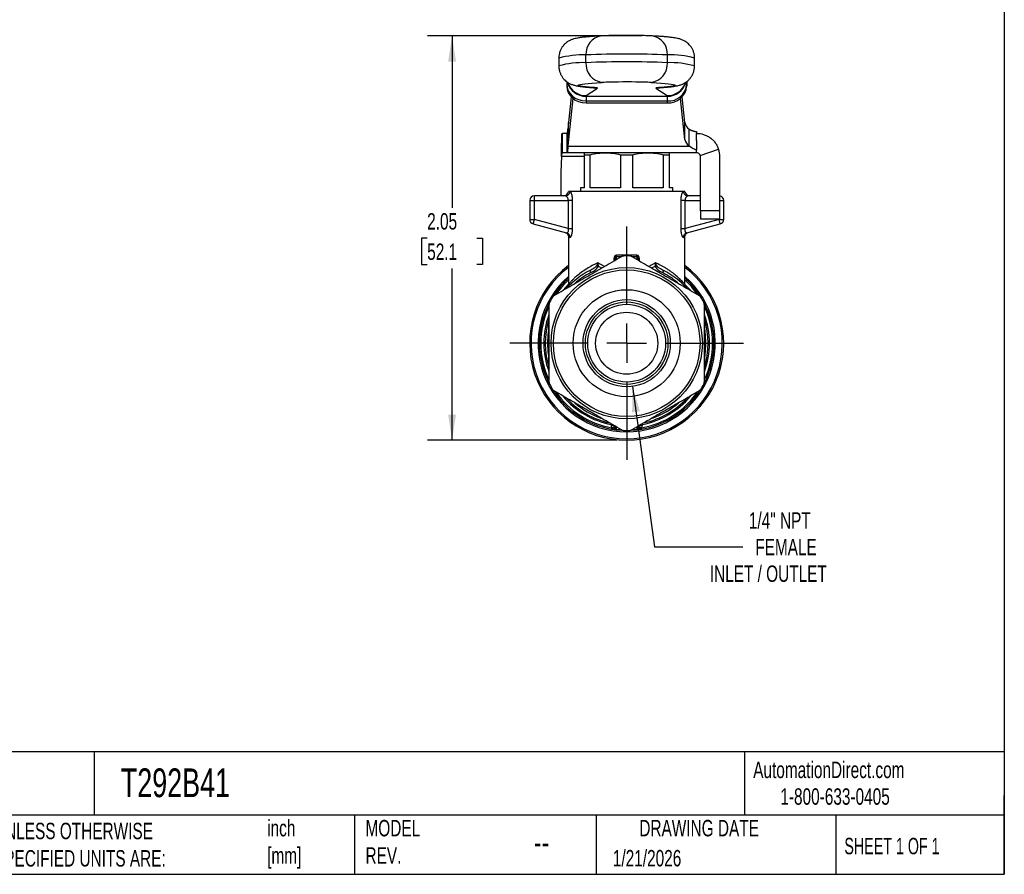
# Model space of a CAD drawing. Header units: inches. Extents: x 0.2 to 10.8, y 0.2 to 8.2.
# Tile 8 of 13: x 5.8 to 10.8, y 0.2 to 4.6. Entities that reach past the tile are written whole.
import ezdxf

# ---------------------------------------------------------------- set-up
doc = ezdxf.new("R2010")
doc.units = ezdxf.units.IN
doc.header["$MEASUREMENT"] = 0
doc.linetypes.add('SLD-Center', pattern=[0.75, 0.6, -0.05, 0.05, -0.05])
doc.linetypes.add('SLD-Solid', pattern=[0])
doc.layers.add('CENTER', color=40, linetype='SLD-Center')
doc.layers.add('DIMENSIONS', color=140, linetype='SLD-Solid', lineweight=25)
doc.layers.add('TEXT', color=140, linetype='SLD-Solid', lineweight=25)
doc.styles.add('SLDTEXTSTYLE0', font='TXT', dxfattribs={"width": 0.7})
doc.styles.add('SLDTEXTSTYLE1', font='TXT', dxfattribs={"width": 0.65})
doc.dimstyles.new('SLDDIMSTYLE0', dxfattribs={"dimtxt": 0.084961, "dimasz": 0.13, "dimexe": 0, "dimexo": 0.0625, "dimgap": 0.02124, "dimtad": 0, "dimtih": 1, "dimtoh": 1, "dimrnd": 1e-09, "dimzin": 12, "dimdsep": 46, "dimtxsty": 'SLDTEXTSTYLE0', "dimsah": 1, "dimcen": 0.09, "dimadec": 0, "dimazin": 3, "dimtfac": 1, "dimtofl": 0, "dimtmove": 0, "dimatfit": 3, "dimfxl": 0, "dimfrac": 2, "dimtolj": 1, "dimtzin": 12, "dimarcsym": 0})
doc.dimstyles.new('SLDDIMSTYLE3', dxfattribs={"dimtxt": 0.084961, "dimasz": 0.13, "dimexe": 0, "dimexo": 0.0625, "dimgap": 0.02124, "dimtad": 0, "dimtih": 1, "dimtoh": 1, "dimrnd": 1e-09, "dimzin": 12, "dimdsep": 46, "dimtxsty": 'SLDTEXTSTYLE0', "dimsah": 1, "dimcen": 0, "dimadec": 0, "dimazin": 3, "dimtfac": 1, "dimtofl": 0, "dimtmove": 0, "dimatfit": 3, "dimfxl": 0, "dimfrac": 2, "dimtolj": 1, "dimtzin": 12, "dimarcsym": 0})

# ---------------------------------------------------------------- blocks, each defined once
blk = doc.blocks.new('_D_5')
at = {"layer": 'DIMENSIONS'}
for p, q in [((8.8641, 2.7264), (8.9747, 1.9126)), ((8.9747, 1.9126), (9.4241, 1.9126))]:
    blk.add_line(p, q, dxfattribs=at)
blk.add_solid([(8.8641, 2.7264), (8.8618, 2.5949), (8.9014, 2.6003)], dxfattribs=at)
at = {"layer": 'DIMENSIONS', "attachment_point": 1, "style": 'SLDTEXTSTYLE0'}
for s, insert, char_height in [('1/4" NPT', (9.4543, 2.0876), 0.08333), ('FEMALE', (9.4866, 1.9525), 0.08333), ('INLET / OUTLET', (9.2559, 1.8175), 0.083333)]:
    blk.add_mtext(s, dxfattribs=dict(at, insert=insert, char_height=char_height))
blk = doc.blocks.new('_D_6')
at = {"layer": 'DIMENSIONS'}
for p, q in [((8.9134, 4.5053), (7.8235, 4.5053)), ((7.9485, 4.5053), (7.9485, 3.6335)), ((7.8222, 3.4795), (7.7937, 3.4795)), ((7.7937, 3.4795), (7.7937, 3.3444)), ((8.0747, 3.4795), (8.1032, 3.4795)), ((8.1032, 3.4795), (8.1032, 3.3444)), ((7.7937, 3.3444), (7.8222, 3.3444)), ((7.9485, 2.4536), (7.9485, 3.3254)), ((8.1032, 3.3444), (8.0747, 3.3444)), ((8.7843, 2.4536), (7.8235, 2.4536))]:
    blk.add_line(p, q, dxfattribs=at)
for points in [[(7.9485, 4.5053), (7.9285, 4.3753), (7.9685, 4.3753)], [(7.9485, 2.4536), (7.9685, 2.5836), (7.9285, 2.5836)]]:
    blk.add_solid(points, dxfattribs=at)
at = {"layer": 'DIMENSIONS', "char_height": 0.08333, "attachment_point": 1, "style": 'SLDTEXTSTYLE0'}
for s, insert in [('2.05', (7.8222, 3.6059)), ('52.1', (7.8222, 3.4518))]:
    blk.add_mtext(s, dxfattribs=dict(at, insert=insert))
blk = doc.blocks.new('SW_CENTERMARKSYMBOL_0')
at = {"layer": 'CENTER', "color": 0}
for p, q in [((0, 0.2), (0, 0.5921)), ((0, 0), (0, 0.1)), ((-0.2, 0), (-0.5921, 0)), ((0, 0), (-0.1, 0)), ((0, 0), (0, -0.1)), ((0, 0), (0.1, 0)), ((0.2, 0), (0.5921, 0)), ((0, -0.2), (0, -0.5921))]:
    blk.add_line(p, q, dxfattribs=at)

msp = doc.modelspace()

# ---------------------------------------------------------------- linework, layer by layer
for p, q in [((8.6279, 4.3695), (8.6279, 4.4089)), ((9.0407, 4.3695), (9.0407, 4.4089)), ((8.4898, 4.3926), (8.4898, 4.3533)), ((9.1788, 4.3533), (9.1788, 4.3926)), ((8.5301, 4.2744), (8.5301, 4.2604)), ((8.5301, 4.2604), (8.5301, 4.2506)), ((9.1386, 4.2746), (9.1386, 4.2604)), ((9.1386, 4.2506), (9.1386, 4.2735)), ((9.1386, 4.2604), (9.1386, 4.2506)), ((8.5529, 4.196), (8.539, 4.0654)), ((8.6286, 4.2022), (8.6859, 4.2398)), ((8.6286, 4.2022), (8.6286, 4.1988)), ((8.6286, 4.1988), (9.04, 4.1988)), ((8.659, 4.2434), (8.666, 4.2432)), ((8.9827, 4.2398), (9.04, 4.2022)), ((9.0096, 4.2434), (9.0026, 4.2432)), ((9.04, 4.2022), (9.04, 4.1988)), ((9.1296, 4.0654), (9.1157, 4.196)), ((8.5612, 4.1884), (8.539, 3.9802)), ((8.6286, 4.1752), (9.04, 4.1752)), ((8.6286, 4.1752), (8.6286, 4.1653)), ((8.6286, 4.1653), (9.04, 4.1653)), ((9.04, 4.1752), (9.04, 4.1653)), ((9.1296, 3.9802), (9.1074, 4.1885)), ((8.539, 4.0654), (8.5364, 4.0318)), ((8.539, 3.9802), (8.539, 4.0654)), ((9.1296, 3.9802), (9.1296, 4.0654)), ((8.5067, 4.0107), (8.5067, 3.9123)), ((8.5322, 4.0107), (8.5067, 4.0107)), ((8.5322, 3.9123), (8.5322, 4.0107)), ((8.5364, 4.0318), (8.5364, 3.9466)), ((9.1513, 3.9466), (9.1513, 4.0318)), ((9.1886, 4.0193), (9.1886, 4.0107)), ((9.1886, 3.9748), (9.1886, 4.0107)), ((8.539, 3.9802), (8.5364, 3.9466)), ((8.5364, 3.9466), (9.1513, 3.9466)), ((9.1886, 3.9748), (9.1886, 3.9262)), ((8.5322, 3.9123), (8.5067, 3.9123)), ((9.1886, 3.9123), (8.5322, 3.9123)), ((8.6178, 3.902), (8.6178, 3.7351)), ((8.6178, 3.902), (8.6486, 3.902)), ((8.6486, 3.7351), (8.6486, 3.902)), ((8.8034, 3.902), (8.8034, 3.7351)), ((8.8034, 3.902), (8.8652, 3.902)), ((8.8652, 3.7351), (8.8652, 3.902)), ((9.02, 3.902), (9.02, 3.7351)), ((9.02, 3.902), (9.0508, 3.902)), ((9.0508, 3.7351), (9.0508, 3.902)), ((9.1886, 3.9211), (9.1886, 3.9262)), ((9.1886, 3.9123), (9.1886, 3.9211)), ((9.2073, 3.8989), (9.3006, 3.9302)), ((8.5028, 3.8926), (8.4997, 3.814)), ((8.6178, 3.8926), (8.5028, 3.8926)), ((9.2083, 3.6171), (9.2083, 3.8926)), ((9.3067, 3.6171), (9.3067, 3.8926)), ((8.4997, 3.814), (8.4997, 3.6938)), ((8.5463, 3.7154), (8.5389, 3.7154)), ((9.1191, 3.7154), (8.5495, 3.7154)), ((8.6, 3.7351), (8.6, 3.7154)), ((8.6178, 3.7351), (8.6, 3.7351)), ((8.8034, 3.7351), (8.6486, 3.7351)), ((9.02, 3.7351), (8.8652, 3.7351)), ((9.0686, 3.7351), (9.0508, 3.7351)), ((9.0686, 3.7154), (9.0686, 3.7351)), ((9.1297, 3.7154), (9.1223, 3.7154)), ((8.3422, 3.6702), (8.3658, 3.6702)), ((8.3422, 3.6702), (8.3422, 3.5741)), ((8.3658, 3.6702), (8.3658, 3.6938)), ((8.5234, 3.6938), (8.3658, 3.6938)), ((8.3658, 3.6702), (8.5381, 3.6702)), ((8.3658, 3.5741), (8.3658, 3.6702)), ((8.5381, 3.6702), (8.5381, 3.5279)), ((8.56, 3.5279), (8.56, 3.6702)), ((9.1086, 3.6702), (9.1086, 3.5279)), ((9.1305, 3.5279), (9.1305, 3.6702)), ((9.1305, 3.6702), (9.2083, 3.6702)), ((9.2083, 3.6938), (9.1452, 3.6938)), ((9.3067, 3.6702), (9.3264, 3.6702)), ((9.3264, 3.5741), (9.3264, 3.6702)), ((9.3067, 3.6171), (9.2083, 3.6171)), ((9.2083, 3.6171), (9.2083, 3.5778)), ((9.3067, 3.5778), (9.3067, 3.6171)), ((8.3422, 3.5741), (8.3658, 3.5741)), ((8.3597, 3.5513), (8.3658, 3.5741)), ((8.3597, 3.5513), (8.5295, 3.5058)), ((8.5381, 3.5279), (8.3658, 3.5741)), ((9.3028, 3.5741), (9.1305, 3.5279)), ((9.1391, 3.5058), (9.3089, 3.5513)), ((9.2083, 3.5778), (9.3067, 3.5778)), ((9.3028, 3.5778), (9.3028, 3.5741)), ((9.3089, 3.5513), (9.3028, 3.5741)), ((9.3028, 3.5741), (9.3264, 3.5741)), ((8.539, 3.4851), (8.539, 3.2447)), ((9.1296, 3.2449), (9.1296, 3.4851)), ((8.7211, 3.335), (8.6887, 3.3535)), ((8.7691, 3.3747), (8.7691, 3.3627)), ((8.7752, 3.3747), (8.7752, 3.3663)), ((8.7822, 3.3859), (8.8102, 3.3861)), ((8.7822, 3.3703), (8.7822, 3.3859)), ((8.8584, 3.3861), (8.8864, 3.3859)), ((8.8864, 3.3859), (8.8864, 3.3703)), ((8.8934, 3.3663), (8.8934, 3.3747)), ((8.8995, 3.3627), (8.8995, 3.3747)), ((8.9799, 3.3535), (8.9475, 3.335)), ((8.6937, 3.3345), (8.7082, 3.3275)), ((8.9604, 3.3275), (8.9749, 3.3345)), ((8.758, 2.5352), (8.7548, 2.533)), ((8.7548, 2.533), (8.7599, 2.5341)), ((8.7752, 2.5252), (8.7752, 2.5137)), ((8.7822, 2.5075), (8.7822, 2.5212)), ((8.809, 2.5059), (8.7822, 2.5075)), ((8.7822, 2.5059), (8.8133, 2.5041)), ((8.8554, 2.5041), (8.8864, 2.5059)), ((8.8864, 2.5075), (8.8597, 2.5059)), ((8.8864, 2.5212), (8.8864, 2.5075)), ((8.8934, 2.5137), (8.8934, 2.5252)), ((8.9087, 2.5341), (8.9138, 2.533)), ((8.9138, 2.533), (8.9106, 2.5352))]:
    msp.add_line(p, q)
at = {"flags": 128}
for points in [[(8.666, 4.2432), (8.6446, 4.2449), (8.6265, 4.2466), (8.6119, 4.2483), (8.6007, 4.2501), (8.593, 4.2519), (8.589, 4.2537), (8.5885, 4.2556), (8.5916, 4.2574), (8.5983, 4.2592), (8.6085, 4.261), (8.6222, 4.2627), (8.6393, 4.2644), (8.6598, 4.2661), (8.6836, 4.2677), (8.7105, 4.2693)], [(8.9581, 4.2693), (8.985, 4.2677), (9.0088, 4.2661), (9.0293, 4.2644), (9.0464, 4.2627), (9.0601, 4.261), (9.0703, 4.2592), (9.077, 4.2574), (9.0801, 4.2556), (9.0796, 4.2537), (9.0756, 4.2519), (9.0679, 4.2501), (9.0567, 4.2483), (9.0421, 4.2466), (9.024, 4.2449), (9.0026, 4.2432)], [(8.6286, 4.1988), (8.6286, 4.1981), (8.6286, 4.1967), (8.6286, 4.1947), (8.6286, 4.1921), (8.6286, 4.1888), (8.6286, 4.1848), (8.6286, 4.1803), (8.6286, 4.1752)], [(8.6608, 4.2431), (8.6667, 4.2417), (8.6859, 4.2398)], [(8.6859, 4.2398), (8.6861, 4.2403), (8.6856, 4.2407), (8.6843, 4.2411), (8.6821, 4.2416), (8.6792, 4.242), (8.6756, 4.2424), (8.6711, 4.2428), (8.666, 4.2432)], [(9.0026, 4.2432), (8.9975, 4.2428), (8.993, 4.2424), (8.9894, 4.242), (8.9865, 4.2416), (8.9843, 4.2411), (8.983, 4.2407), (8.9825, 4.2403), (8.9827, 4.2398)], [(8.9827, 4.2398), (9.0019, 4.2417), (9.0121, 4.2444)], [(9.04, 4.1988), (9.04, 4.1981), (9.04, 4.1967), (9.04, 4.1947), (9.04, 4.1921), (9.04, 4.1888), (9.04, 4.1848), (9.04, 4.1803), (9.04, 4.1752)], [(8.539, 3.2449), (8.5233, 3.2285), (8.5122, 3.2157)], [(9.1574, 3.2145), (9.1453, 3.2285), (9.1299, 3.2445)], [(8.7548, 2.533), (8.7548, 2.5314), (8.7548, 2.5301)], [(8.9138, 2.5301), (8.9138, 2.5318), (8.9138, 2.533)]]:
    msp.add_lwpolyline(points, dxfattribs=at)
for radius in [0.3839, 0.372, 0.2717, 0.2214, 0.2093, 0.1975, 0.1575]:
    msp.add_circle((8.8343, 2.9457), radius)
for centre, radius, start, end in [((8.7176, 4.4162), 0.09, 97.9377, 184.6432), ((8.951, 4.4162), 0.09, 355.3568, 82.0623), ((8.614, 3.9332), 0.4758, 88.3177, 105.1232), ((8.8343, -0.7141), 5.1272, 87.6931, 92.3069), ((9.0594, 3.9738), 0.4354, 74.0907, 92.4685), ((8.6092, 3.9345), 0.4354, 87.5314, 105.9095), ((8.7216, 4.3626), 0.094, 175.7625, 263.1845), ((8.8343, -0.7535), 5.1272, 87.6931, 92.3069), ((8.947, 4.3626), 0.094, 276.8155, 4.2376), ((9.0546, 3.8939), 0.4758, 74.8766, 91.6824), ((8.7822, 2.8271), 1.4439, 91.3093, 92.8458), ((8.8341, 0.5628), 3.7088, 88.5969, 91.3114), ((8.889, 2.8886), 1.3824, 87.1351, 88.5147), ((9.04, 4.2974), 0.0985, 269.9862, 343.1974), ((9.0461, 4.2677), 0.0927, 266.1969, 355.5098), ((9.0461, 4.2578), 0.0927, 266.1969, 355.5098), ((9.18, 4.0742), 0.0512, 189.8433, 235.9132), ((9.18, 3.989), 0.0512, 189.8433, 235.9132), ((9.1886, 3.8926), 0.0197, 0, 18.5571), ((9.1886, 3.8926), 0.1181, 0, 18.5571), ((8.5154, 3.7174), 0.0236, 270, 355.2198), ((9.1532, 3.7174), 0.0236, 184.7802, 270), ((8.3658, 3.6702), 0.0236, 90, 180), ((9.3028, 3.6702), 0.0236, 0, 80.4059), ((8.3658, 3.5741), 0.0236, 180, 255), ((9.3028, 3.5741), 0.0236, 285, 0), ((8.8343, 2.9457), 0.4429, 88.0388, 91.9612), ((8.8343, 2.9457), 0.4921, 126.8699, 53.1301), ((8.8343, 2.9457), 0.4852, 127.4851, 52.5149), ((8.8343, 2.9457), 0.4134, 116.9122, 137.6179), ((8.8343, 2.9457), 0.4016, 116.9122, 131.0344), ((8.8343, 2.9457), 0.4016, 49.6556, 63.0878), ((8.8343, 2.9457), 0.4134, 42.722, 63.088), ((8.8343, 2.9457), 0.4498, 131.0269, 48.9731), ((8.8343, 2.9457), 0.4429, 131.8103, 147.3482), ((8.8343, 2.9457), 0.436, 132.6288, 145.064), ((8.8343, 2.9457), 0.4429, 32.8431, 48.1897), ((8.8343, 2.9457), 0.436, 34.9984, 47.3712), ((8.8343, 2.9457), 0.4429, 152.9528, 207.1236), ((8.8343, 2.9457), 0.4429, 148.0388, 151.9612), ((8.8343, 2.9457), 0.4429, 28.0388, 31.9612), ((8.8343, 2.9457), 0.4429, 332.983, 27.1706), ((8.8343, 2.9457), 0.436, 154.9476, 205.0126), ((8.8343, 2.9457), 0.436, 334.9571, 25.0082), ((8.8343, 2.9457), 0.4203, 159.9696, 200.0241), ((8.8343, 2.9457), 0.4134, 162.9443, 197.8206), ((8.8343, 2.9457), 0.4203, 339.749, 20.3562), ((8.8343, 2.9457), 0.4134, 342.8146, 17.1282), ((8.8343, 2.9457), 0.4016, 172.0096, 187.9904), ((8.8343, 2.9457), 0.4016, 352.0096, 7.9904), ((8.8343, 2.9457), 0.4429, 208.0388, 211.9612), ((8.8343, 2.9457), 0.4429, 212.7923, 263.2437), ((8.8343, 2.9457), 0.4429, 276.7563, 326.6101), ((8.8343, 2.9457), 0.4429, 328.0388, 331.9612), ((8.8343, 2.9457), 0.436, 214.9954, 259.876), ((8.8343, 2.9457), 0.4203, 219.9737, 259.0945), ((8.8343, 2.9457), 0.4134, 222.9565, 257.5998), ((8.8343, 2.9457), 0.436, 280.124, 325.0548), ((8.8343, 2.9457), 0.4203, 280.9055, 320.3675), ((8.8343, 2.9457), 0.4134, 282.8819, 317.1997), ((8.8343, 2.9457), 0.4016, 228.9703, 251.0432), ((8.8343, 2.9457), 0.4016, 288.9615, 311.0344), ((8.7822, 2.5145), 0.007, 186.1256, 269.8765), ((8.7831, 2.5137), 0.00787, 180, 263.2437), ((8.8343, 2.9457), 0.4429, 268.0388, 271.9612), ((8.8864, 2.5145), 0.007, 270.1235, 353.8744), ((8.8855, 2.5137), 0.00787, 276.7563, 0)]:
    msp.add_arc(centre, radius, start, end)
for centre, ratio, start_param, end_param in [((8.6286, 4.2604), 0.864804, 3.14159, 4.712386), ((8.6286, 4.2506), 0.864804, 3.14159, 4.712386), ((8.6286, 4.2972), 0.997981, 3.425188, 4.712377), ((8.6286, 4.3006), 0.997981, 3.465802, 4.712377), ((9.04, 4.3006), 0.997981, 4.712377, 5.945999)]:
    msp.add_ellipse(centre, major_axis=(0.0986, 0), ratio=ratio, start_param=start_param, end_param=end_param)
for points, knots in [([(8.7052, 4.5053), (8.7007, 4.505), (8.6873, 4.5043), (8.667, 4.503), (8.6449, 4.5014), (8.6249, 4.4997), (8.6067, 4.4978), (8.5914, 4.4957), (8.5787, 4.4935), (8.5685, 4.491), (8.5595, 4.4882), (8.5515, 4.4851), (8.5428, 4.481), (8.5334, 4.4753), (8.5236, 4.4677), (8.5139, 4.458), (8.5051, 4.4462), (8.4978, 4.4326), (8.4927, 4.4177), (8.4899, 4.4041), (8.4901, 4.3957), (8.4902, 4.3926)], [0, 0, 0, 0, 0.047619, 0.140132, 0.233378, 0.328204, 0.425971, 0.530273, 0.61169, 0.674906, 0.710488, 0.742043, 0.770829, 0.798899, 0.82719, 0.856613, 0.887123, 0.918323, 0.949911, 0.981697, 1, 1, 1, 1]), ([(8.8509, 4.5077), (8.8484, 4.5077), (8.8389, 4.5078), (8.8221, 4.5078), (8.8011, 4.5077), (8.7807, 4.5074), (8.7613, 4.5071), (8.7431, 4.5067), (8.7264, 4.5062), (8.7139, 4.5057), (8.7074, 4.5054), (8.7052, 4.5053)], [0, 0, 0, 0, 0.045664, 0.171775, 0.297894, 0.424146, 0.550735, 0.677943, 0.806233, 0.936491, 1, 1, 1, 1]), ([(8.9634, 4.5053), (8.9611, 4.5054), (8.9541, 4.5058), (8.941, 4.5063), (8.9235, 4.5068), (8.9048, 4.5072), (8.885, 4.5075), (8.8669, 4.5077), (8.8554, 4.5077), (8.8509, 4.5077)], [0, 0, 0, 0, 0.084104, 0.256392, 0.421226, 0.582167, 0.74126, 0.899382, 1, 1, 1, 1]), ([(9.1784, 4.3926), (9.1785, 4.3949), (9.1788, 4.4027), (9.1764, 4.4157), (9.1716, 4.4308), (9.1648, 4.4441), (9.1567, 4.4556), (9.1478, 4.4651), (9.1387, 4.4728), (9.1298, 4.4787), (9.1215, 4.4831), (9.1137, 4.4865), (9.1063, 4.4891), (9.0988, 4.4913), (9.0903, 4.4933), (9.0786, 4.4955), (9.0639, 4.4976), (9.0456, 4.4995), (9.0258, 4.5013), (9.0036, 4.5029), (8.9823, 4.5042), (8.9684, 4.505), (8.9634, 4.5053)], [0, 0, 0, 0, 0.013778, 0.04671, 0.078046, 0.108052, 0.136869, 0.164557, 0.191189, 0.217119, 0.243306, 0.270906, 0.301826, 0.338785, 0.386061, 0.452319, 0.565377, 0.66282, 0.755303, 0.853049, 0.947749, 1, 1, 1, 1]), ([(8.4902, 4.3532), (8.4901, 4.3505), (8.4899, 4.3423), (8.4925, 4.3289), (8.4974, 4.314), (8.5043, 4.3008), (8.5125, 4.2895), (8.5215, 4.2801), (8.5306, 4.2726), (8.5395, 4.2668), (8.5477, 4.2624), (8.5555, 4.2591), (8.5628, 4.2565), (8.5704, 4.2544), (8.579, 4.2524), (8.5912, 4.2501), (8.6064, 4.2481), (8.6254, 4.2461), (8.6426, 4.2446), (8.6544, 4.2437), (8.659, 4.2434)], [0, 0, 0, 0, 0.019675, 0.059415, 0.097254, 0.133497, 0.168307, 0.201755, 0.233936, 0.265325, 0.297146, 0.330795, 0.368679, 0.414182, 0.472716, 0.555511, 0.70043, 0.817481, 0.929006, 1, 1, 1, 1]), ([(9.0096, 4.2434), (9.0134, 4.2437), (9.0246, 4.2445), (9.0415, 4.2459), (9.0599, 4.2478), (9.0761, 4.2499), (9.0892, 4.2522), (9.0999, 4.2548), (9.1085, 4.2574), (9.1164, 4.2604), (9.125, 4.2645), (9.1344, 4.27), (9.1442, 4.2774), (9.1539, 4.2869), (9.1628, 4.2986), (9.1703, 4.312), (9.1756, 4.3269), (9.1786, 4.3408), (9.1785, 4.3497), (9.1784, 4.3532)], [0, 0, 0, 0, 0.057821, 0.173152, 0.291052, 0.416118, 0.532346, 0.601875, 0.645843, 0.684464, 0.719516, 0.753517, 0.787716, 0.823236, 0.860109, 0.897855, 0.936095, 0.974592, 1, 1, 1, 1]), ([(8.659, 4.2434), (8.6603, 4.2433), (8.6634, 4.2431), (8.6663, 4.2428), (8.6665, 4.2428), (8.6665, 4.2428)], [0, 0, 0, 0, 0.324009, 0.738685, 1, 1, 1, 1]), ([(9.002, 4.2427), (9.0021, 4.2428), (9.0023, 4.2428), (9.005, 4.2431), (9.0081, 4.2433), (9.0096, 4.2434)], [0, 0, 0, 0, 0.259628, 0.635964, 1, 1, 1, 1]), ([(8.5028, 3.8926), (8.5031, 3.908), (8.5034, 3.9232), (8.5041, 3.9517), (8.5044, 3.9646), (8.505, 3.9865), (8.5053, 3.9953), (8.5058, 4.0044), (8.506, 4.0067), (8.5063, 4.0099), (8.5065, 4.0107), (8.5067, 4.0107)], [0, 0, 0, 0, 0.1173073, 0.1173073, 0.2345529, 0.2345529, 0.3517984, 0.3517984, 0.4121738, 0.4121738, 0.47255, 0.47255, 0.47255, 0.47255]), ([(8.5322, 4.0107), (8.5329, 4.0107), (8.5336, 4.0125), (8.535, 4.0196), (8.5357, 4.0249), (8.5364, 4.0318)], [0, 0, 0, 0, 0.1050019, 0.1050019, 0.2100038, 0.2100038, 0.2100038, 0.2100038]), ([(9.1513, 4.0318), (9.1517, 4.0316), (9.1523, 4.0312), (9.1534, 4.0306), (9.1544, 4.03), (9.1555, 4.0295), (9.1566, 4.0289), (9.1577, 4.0284), (9.1589, 4.0278), (9.16, 4.0273), (9.1612, 4.0268), (9.1624, 4.0263), (9.1636, 4.0258), (9.1649, 4.0254), (9.1661, 4.0249), (9.1674, 4.0245), (9.1687, 4.0241), (9.17, 4.0237), (9.1714, 4.0232), (9.1727, 4.0229), (9.1741, 4.0225), (9.1755, 4.0221), (9.1769, 4.0217), (9.1783, 4.0214), (9.1797, 4.0211), (9.1812, 4.0207), (9.1826, 4.0204), (9.1841, 4.0201), (9.1856, 4.0198), (9.1871, 4.0195), (9.1881, 4.0194), (9.1886, 4.0193)], [0, 0, 0, 0, 0.008495, 0.0169498, 0.0253634, 0.0337347, 0.0420628, 0.0503467, 0.0585855, 0.0667782, 0.0749238, 0.0830215, 0.0910703, 0.0990693, 0.1070176, 0.1149143, 0.1227587, 0.1305497, 0.1382867, 0.1459689, 0.1535953, 0.1611653, 0.1686781, 0.176133, 0.1835293, 0.1908664, 0.1981435, 0.20536, 0.2125154, 0.2196092, 0.2266407, 0.2266407, 0.2266407, 0.2266407]), ([(9.1886, 4.0107), (9.2005, 4.0107), (9.2122, 4.009), (9.2297, 4.0035), (9.2354, 4.0012), (9.2463, 3.9958), (9.2516, 3.9927), (9.2617, 3.9856), (9.2665, 3.9816), (9.2754, 3.973), (9.2795, 3.9683), (9.2869, 3.9584), (9.2903, 3.953), (9.2961, 3.9419), (9.2986, 3.9362), (9.3006, 3.9302)], [0, 0, 0, 0, 0.25, 0.25, 0.375, 0.375, 0.5, 0.5, 0.625, 0.625, 0.75, 0.75, 0.875, 0.875, 1, 1, 1, 1]), ([(8.5364, 3.9466), (8.5357, 3.9354), (8.535, 3.9268), (8.5336, 3.9152), (8.5329, 3.9123), (8.5322, 3.9123)], [0, 0, 0, 0, 0.170494, 0.170494, 0.340988, 0.340988, 0.340988, 0.340988]), ([(8.5067, 3.9123), (8.5063, 3.9123), (8.506, 3.9118), (8.5054, 3.9098), (8.505, 3.9083), (8.5044, 3.9047), (8.5041, 3.9025), (8.5034, 3.8977), (8.5031, 3.8952), (8.5028, 3.8926)], [0, 0, 0, 0, 0.01985532, 0.01985532, 0.03970042, 0.03970042, 0.05954552, 0.05954552, 0.07941781, 0.07941781, 0.07941781, 0.07941781]), ([(9.2073, 3.8989), (9.2063, 3.9018), (9.2046, 3.9043), (9.2011, 3.908), (9.1993, 3.9093), (9.1941, 3.9119), (9.1911, 3.9123), (9.1886, 3.9123)], [0, 0, 0, 0, 0.25, 0.25, 0.5, 0.5, 1, 1, 1, 1]), ([(8.5234, 3.6938), (8.5291, 3.6938), (8.5348, 3.696), (8.5432, 3.704), (8.5459, 3.7096), (8.5463, 3.7154)], [0, 0, 0, 0, 0.5, 0.5, 1, 1, 1, 1]), ([(8.5496, 3.7154), (8.5495, 3.7154), (8.5494, 3.7154), (8.5491, 3.7154), (8.5486, 3.7154), (8.5476, 3.7154), (8.5468, 3.7154), (8.5463, 3.7154)], [0, 0, 0, 0, 0.055481, 0.114851, 0.240819, 0.500633, 1, 1, 1, 1]), ([(8.56, 3.6702), (8.56, 3.6773), (8.5587, 3.6917), (8.5543, 3.7077), (8.551, 3.7137), (8.5496, 3.7154)], [0.0356764, 0.0356764, 0.0356764, 0.0356764, 0.0904574, 0.1452385, 0.1917337, 0.1917337, 0.1917337, 0.1917337]), ([(9.119, 3.7154), (9.1167, 3.7127), (9.1115, 3.7014), (9.1086, 3.6809), (9.1086, 3.6702)], [0, 0, 0, 0, 0.0738176, 0.1560133, 0.1560133, 0.1560133, 0.1560133]), ([(9.1223, 3.7154), (9.1218, 3.7154), (9.121, 3.7154), (9.12, 3.7154), (9.1194, 3.7154), (9.1192, 3.7154), (9.119, 3.7154)], [0, 0, 0, 0, 0.501007, 0.762253, 0.887392, 1, 1, 1, 1]), ([(9.1223, 3.7154), (9.1227, 3.7096), (9.1254, 3.704), (9.1338, 3.696), (9.1395, 3.6938), (9.1452, 3.6938)], [0, 0, 0, 0, 0.5, 0.5, 1, 1, 1, 1]), ([(8.5381, 3.6702), (8.5381, 3.6709), (8.538, 3.6724), (8.5377, 3.6747), (8.5373, 3.677), (8.5365, 3.6799), (8.5351, 3.6834), (8.5332, 3.6867), (8.5307, 3.6897), (8.5282, 3.6921), (8.5255, 3.6935), (8.524, 3.6937), (8.5234, 3.6938)], [0, 0, 0, 0, 0.056185, 0.113915, 0.173506, 0.235247, 0.349081, 0.482198, 0.580676, 0.742245, 0.888973, 1, 1, 1, 1]), ([(8.56, 3.6702), (8.5583, 3.6702), (8.5552, 3.6702), (8.5475, 3.6702), (8.5428, 3.6702), (8.5381, 3.6702)], [0, 0, 0, 0, 0.5, 0.5, 1, 1, 1, 1]), ([(9.1305, 3.6702), (9.1258, 3.6702), (9.1211, 3.6702), (9.1134, 3.6702), (9.1103, 3.6702), (9.1086, 3.6702)], [0, 0, 0, 0, 0.5, 0.5, 1, 1, 1, 1]), ([(9.1452, 3.6938), (9.1448, 3.6937), (9.144, 3.6937), (9.1424, 3.6931), (9.1402, 3.6919), (9.1379, 3.6898), (9.1363, 3.6878), (9.1349, 3.6857), (9.1334, 3.6831), (9.1318, 3.6788), (9.1307, 3.6744), (9.1306, 3.6715), (9.1305, 3.6702)], [0, 0, 0, 0, 0.068382, 0.153499, 0.255378, 0.411482, 0.512324, 0.518371, 0.658421, 0.784484, 0.897784, 1, 1, 1, 1]), ([(8.5215, 3.5079), (8.524, 3.507), (8.5288, 3.5052), (8.5345, 3.4997), (8.5383, 3.4928), (8.5388, 3.4877), (8.5391, 3.4851)], [0, 0, 0, 0, 0.2500922, 0.5000001, 0.7499096, 1, 1, 1, 1]), ([(8.5295, 3.5058), (8.53, 3.5057), (8.5309, 3.5055), (8.5322, 3.5058), (8.5334, 3.5063), (8.5346, 3.5072), (8.5356, 3.5082), (8.5365, 3.5094), (8.537, 3.5104), (8.5382, 3.5129), (8.5396, 3.5183), (8.5386, 3.5247), (8.5381, 3.5279)], [0, 0, 0, 0, 0.0875, 0.169738, 0.246802, 0.318798, 0.385855, 0.448133, 0.505835, 0.507684, 0.749829, 1, 1, 1, 1]), ([(8.5381, 3.5279), (8.5428, 3.5279), (8.5475, 3.5279), (8.5552, 3.5279), (8.5583, 3.5279), (8.56, 3.5279)], [0, 0, 0, 0, 0.5, 0.5, 1, 1, 1, 1]), ([(8.5464, 3.483), (8.5486, 3.4823), (8.5533, 3.4872), (8.5588, 3.5064), (8.56, 3.5208), (8.56, 3.5279)], [0, 0, 0, 0, 0.0813558, 0.135593, 0.1898301, 0.1898301, 0.1898301, 0.1898301]), ([(9.1086, 3.5279), (9.1086, 3.5208), (9.1094, 3.5102), (9.1141, 3.4892), (9.1193, 3.4821), (9.1222, 3.483)], [0, 0, 0, 0, 0.0542219, 0.0813328, 0.1897765, 0.1897765, 0.1897765, 0.1897765]), ([(9.1086, 3.5279), (9.1103, 3.5279), (9.1134, 3.5279), (9.1211, 3.5279), (9.1258, 3.5279), (9.1305, 3.5279)], [0, 0, 0, 0, 0.5, 0.5, 1, 1, 1, 1]), ([(9.1295, 3.4851), (9.1298, 3.4877), (9.1303, 3.4928), (9.1341, 3.4997), (9.1398, 3.5052), (9.1446, 3.507), (9.147, 3.5079)], [0, 0, 0, 0, 0.25009, 0.5, 0.749908, 1, 1, 1, 1]), ([(9.1305, 3.5279), (9.1303, 3.527), (9.1299, 3.5252), (9.1296, 3.5224), (9.1295, 3.5197), (9.1297, 3.5172), (9.13, 3.5149), (9.1306, 3.5127), (9.1316, 3.5102), (9.1334, 3.5076), (9.1361, 3.5055), (9.1381, 3.5057), (9.1391, 3.5058)], [0, 0, 0, 0, 0.074091, 0.146155, 0.216714, 0.286324, 0.355561, 0.425014, 0.495265, 0.636719, 0.804406, 1, 1, 1, 1]), ([(8.4668, 3.1881), (8.4986, 3.2065), (8.5277, 3.2233), (8.5837, 3.2557), (8.6106, 3.2712), (8.6643, 3.3022), (8.6912, 3.3177), (8.7472, 3.35), (8.7763, 3.3669), (8.8081, 3.3852)], [0, 0, 0, 0, 0.25, 0.25, 0.5, 0.5, 0.75, 0.75, 1, 1, 1, 1]), ([(8.6887, 3.3535), (8.681, 3.35), (8.6634, 3.3421), (8.6366, 3.3271), (8.609, 3.309), (8.5857, 3.2909), (8.5689, 3.276), (8.5589, 3.2661), (8.5527, 3.2598), (8.5487, 3.2555), (8.5455, 3.252), (8.5421, 3.2482), (8.5395, 3.2451), (8.5393, 3.2448), (8.5391, 3.2447)], [0, 0, 0, 0, 0.086367, 0.198703, 0.337073, 0.475508, 0.588369, 0.675742, 0.722508, 0.767718, 0.811437, 0.853734, 0.934335, 1, 1, 1, 1]), ([(8.6887, 3.3535), (8.6887, 3.3534), (8.6887, 3.3534), (8.6863, 3.3478), (8.6835, 3.3421), (8.6805, 3.3373)], [-0.00036044, -0.00036044, -0.00036044, -0.00036044, 0, 0, 0.07436772, 0.07436772, 0.07436772, 0.07436772]), ([(8.6905, 3.3365), (8.6907, 3.3414), (8.69, 3.3474), (8.6887, 3.3534), (8.6887, 3.3534), (8.6887, 3.3535)], [-0.00036044, -0.00036044, -0.00036044, -0.00036044, 0.07400727, 0.07400727, 0.07436772, 0.07436772, 0.07436772, 0.07436772]), ([(8.7826, 3.3922), (8.7804, 3.3922), (8.777, 3.3911), (8.7708, 3.3856), (8.7691, 3.3795), (8.7691, 3.3747)], [0, 0, 0, 0, 0.01805126, 0.02707689, 0.0631794, 0.0631794, 0.0631794, 0.0631794]), ([(8.7691, 3.3747), (8.7706, 3.3747), (8.7738, 3.3747), (8.7752, 3.3747), (8.7752, 3.3747)], [0, 0, 0, 0, 0.428571, 1, 1, 1, 1]), ([(8.7752, 3.3747), (8.7752, 3.378), (8.7761, 3.382), (8.7793, 3.3854), (8.781, 3.386), (8.7822, 3.3859)], [0, 0, 0, 0, 0.03610251, 0.04512814, 0.0631794, 0.0631794, 0.0631794, 0.0631794]), ([(8.7822, 3.3859), (8.7824, 3.3868), (8.7826, 3.3887), (8.7827, 3.3912), (8.7826, 3.3922)], [0, 0, 0, 0, 0.571429, 1, 1, 1, 1]), ([(8.8191, 3.3884), (8.8182, 3.3883), (8.8162, 3.3882), (8.8134, 3.3876), (8.8107, 3.3866), (8.809, 3.3857), (8.8081, 3.3852)], [0, 0, 0, 0, 0.249002, 0.49583, 0.744763, 1, 1, 1, 1]), ([(8.8605, 3.3852), (8.8597, 3.3856), (8.8582, 3.3865), (8.8558, 3.3873), (8.8535, 3.3879), (8.8514, 3.3883), (8.8501, 3.3884), (8.8495, 3.3884)], [0, 0, 0, 0, 0.2254759, 0.4488017, 0.6729199, 0.8378362, 1, 1, 1, 1]), ([(8.8605, 3.3852), (8.8923, 3.3669), (8.9214, 3.35), (8.9774, 3.3177), (9.0043, 3.3022), (9.058, 3.2712), (9.0849, 3.2557), (9.1409, 3.2233), (9.17, 3.2065), (9.2018, 3.1881)], [0, 0, 0, 0, 0.25, 0.25, 0.5, 0.5, 0.75, 0.75, 1, 1, 1, 1]), ([(8.8995, 3.3747), (8.8995, 3.3795), (8.8978, 3.3856), (8.8916, 3.3911), (8.8882, 3.3922), (8.886, 3.3922)], [0, 0, 0, 0, 0.03610255, 0.04512819, 0.06317947, 0.06317947, 0.06317947, 0.06317947]), ([(8.8864, 3.3859), (8.8876, 3.386), (8.8893, 3.3854), (8.8925, 3.382), (8.8934, 3.378), (8.8934, 3.3747)], [0, 0, 0, 0, 0.01805128, 0.02707691, 0.06317947, 0.06317947, 0.06317947, 0.06317947]), ([(8.8934, 3.3747), (8.8934, 3.3747), (8.8948, 3.3747), (8.898, 3.3747), (8.8995, 3.3747)], [0, 0, 0, 0, 0.571429, 1, 1, 1, 1]), ([(8.9799, 3.3535), (8.9799, 3.3534), (8.9799, 3.3534), (8.9786, 3.3474), (8.9779, 3.3414), (8.9781, 3.3365)], [-0.07472816, -0.07472816, -0.07472816, -0.07472816, -0.07436772, -0.07436772, 0, 0, 0, 0]), ([(8.9881, 3.3373), (8.9851, 3.3421), (8.9823, 3.3478), (8.9799, 3.3534), (8.9799, 3.3534), (8.9799, 3.3535)], [-0.07472816, -0.07472816, -0.07472816, -0.07472816, -0.00036044, -0.00036044, 0, 0, 0, 0]), ([(9.1294, 3.2449), (9.1293, 3.2451), (9.1291, 3.2455), (9.1257, 3.2493), (9.1198, 3.2554), (9.1121, 3.2633), (9.1032, 3.2721), (9.0946, 3.2803), (9.0865, 3.2875), (9.079, 3.2939), (9.0704, 3.3009), (9.0589, 3.3095), (9.0456, 3.3187), (9.0316, 3.3274), (9.0179, 3.3352), (9.0047, 3.3421), (8.9922, 3.3482), (8.9839, 3.3518), (8.9799, 3.3535)], [0, 0, 0, 0, 0.069308, 0.15121, 0.235868, 0.323865, 0.388024, 0.46083, 0.512798, 0.547928, 0.597783, 0.662359, 0.731039, 0.794744, 0.853482, 0.907261, 0.956095, 1, 1, 1, 1]), ([(8.6805, 3.3373), (8.6783, 3.3337), (8.6676, 3.3253), (8.6546, 3.3181), (8.6472, 3.3144)], [0, 0, 0, 0, 0.0551291, 0.1286346, 0.1286346, 0.1286346, 0.1286346]), ([(8.6525, 3.3038), (8.6509, 3.307), (8.6496, 3.3097), (8.6477, 3.3134), (8.6472, 3.3144), (8.6472, 3.3144)], [0, 0, 0, 0, 0.5, 0.5, 1, 1, 1, 1]), ([(8.6525, 3.3038), (8.6614, 3.3083), (8.6765, 3.3174), (8.6882, 3.3302), (8.6905, 3.3365)], [0, 0, 0, 0, 0.0735055, 0.1286346, 0.1286346, 0.1286346, 0.1286346]), ([(8.6905, 3.3365), (8.6884, 3.3369), (8.6849, 3.3374), (8.6817, 3.3374), (8.6805, 3.3373)], [0, 0, 0, 0, 0.571429, 1, 1, 1, 1]), ([(8.9781, 3.3365), (8.9804, 3.3302), (8.9921, 3.3174), (9.0072, 3.3083), (9.0161, 3.3038)], [0, 0, 0, 0, 0.0551409, 0.1286622, 0.1286622, 0.1286622, 0.1286622]), ([(9.0214, 3.3144), (9.014, 3.3181), (9.001, 3.3252), (8.9903, 3.3337), (8.9881, 3.3373)], [0, 0, 0, 0, 0.0735194, 0.1286603, 0.1286603, 0.1286603, 0.1286603]), ([(9.0161, 3.3038), (9.0179, 3.3075), (9.0206, 3.3127), (9.0214, 3.3144), (9.0214, 3.3144), (9.0214, 3.3144), (9.0214, 3.3144), (9.0214, 3.3144)], [0, 0, 0, 0, 0.571429, 1, 1, 1, 1.00006, 1.00006, 1.00006, 1.00006]), ([(8.539, 3.2445), (8.539, 3.2438), (8.539, 3.2427), (8.5388, 3.2412), (8.5386, 3.2401), (8.5384, 3.2389), (8.5379, 3.2373), (8.5369, 3.2345), (8.5354, 3.2317), (8.5343, 3.2302), (8.5336, 3.2294)], [0, 0, 0, 0, 0.06819, 0.1009969, 0.1333393, 0.1670384, 0.2052701, 0.3064858, 0.6102588, 1, 1, 1, 1]), ([(9.1355, 3.229), (9.1346, 3.23), (9.1332, 3.2318), (9.1315, 3.2349), (9.1304, 3.2379), (9.1297, 3.241), (9.1296, 3.2432), (9.1295, 3.2447)], [0, 0, 0, 0, 0.348314, 0.633489, 0.741451, 0.830781, 1, 1, 1, 1]), ([(8.4434, 3.1539), (8.4429, 3.1531), (8.4421, 3.1513), (8.4412, 3.1486), (8.4407, 3.1457), (8.4406, 3.1438), (8.4406, 3.1428)], [0, 0, 0, 0, 0.249002, 0.49583, 0.744763, 1, 1, 1, 1]), ([(8.4668, 3.1881), (8.466, 3.1877), (8.4646, 3.1868), (8.4626, 3.1851), (8.4609, 3.1834), (8.4596, 3.1818), (8.4589, 3.1807), (8.4585, 3.1802)], [0, 0, 0, 0, 0.225476, 0.448802, 0.67292, 0.837836, 1, 1, 1, 1]), ([(9.2101, 3.1802), (9.2095, 3.181), (9.2084, 3.1826), (9.2065, 3.1847), (9.2043, 3.1866), (9.2027, 3.1876), (9.2018, 3.1881)], [0, 0, 0, 0, 0.249002, 0.49583, 0.744763, 1, 1, 1, 1]), ([(9.228, 3.1428), (9.228, 3.1437), (9.2279, 3.1454), (9.2275, 3.1479), (9.2268, 3.1502), (9.2261, 3.1522), (9.2255, 3.1534), (9.2252, 3.1539)], [0, 0, 0, 0, 0.2254759, 0.4488017, 0.6729199, 0.8378362, 1, 1, 1, 1]), ([(8.4406, 2.7486), (8.4406, 2.7854), (8.4406, 2.819), (8.4406, 2.8837), (8.4406, 2.9147), (8.4406, 2.9768), (8.4406, 3.0078), (8.4406, 3.0724), (8.4406, 3.1061), (8.4406, 3.1428)], [0, 0, 0, 0, 0.25, 0.25, 0.5, 0.5, 0.75, 0.75, 1, 1, 1, 1]), ([(9.228, 3.1428), (9.228, 3.1061), (9.228, 3.0724), (9.228, 3.0078), (9.228, 2.9768), (9.228, 2.9147), (9.228, 2.8837), (9.228, 2.819), (9.228, 2.7854), (9.228, 2.7486)], [0, 0, 0, 0, 0.25, 0.25, 0.5, 0.5, 0.75, 0.75, 1, 1, 1, 1]), ([(8.44, 3.0667), (8.4397, 3.0622), (8.4391, 3.0531), (8.4378, 3.0313), (8.4371, 3.0147), (8.4366, 3.0016)], [0, 0, 0, 0, 0.0510557, 0.0765836, 0.1786951, 0.1786951, 0.1786951, 0.1786951]), ([(9.232, 3.0016), (9.2316, 3.0114), (9.2309, 3.028), (9.2297, 3.0502), (9.2289, 3.0622), (9.2286, 3.0667)], [0, 0, 0, 0, 0.0765864, 0.127644, 0.1787016, 0.1787016, 0.1787016, 0.1787016]), ([(8.4406, 3.0021), (8.4406, 3.002), (8.44, 3.0018), (8.438, 3.0016), (8.4366, 3.0016)], [0, 0, 0, 0, 0.428571, 1, 1, 1, 1]), ([(9.228, 3.0021), (9.228, 3.002), (9.2289, 3.0018), (9.2309, 3.0016), (9.232, 3.0016)], [0, 0, 0, 0, 0.571429, 1, 1, 1, 1]), ([(8.4366, 2.8899), (8.438, 2.8899), (8.44, 2.8897), (8.4406, 2.8895), (8.4406, 2.8894)], [0, 0, 0, 0, 0.571429, 1, 1, 1, 1]), ([(8.4366, 2.8899), (8.437, 2.88), (8.4377, 2.8635), (8.4389, 2.8413), (8.4397, 2.8293), (8.44, 2.8248)], [0, 0, 0, 0, 0.0765836, 0.1276393, 0.1786951, 0.1786951, 0.1786951, 0.1786951]), ([(9.228, 2.8894), (9.228, 2.8895), (9.2286, 2.8897), (9.2306, 2.8899), (9.232, 2.8899)], [0, 0, 0, 0, 0.428571, 1, 1, 1, 1]), ([(9.2286, 2.8248), (9.2289, 2.8293), (9.2297, 2.8413), (9.2309, 2.8635), (9.2316, 2.88), (9.232, 2.8899)], [0, 0, 0, 0, 0.0510557, 0.1021115, 0.1786951, 0.1786951, 0.1786951, 0.1786951]), ([(8.4406, 2.7486), (8.4406, 2.7478), (8.4407, 2.7461), (8.4411, 2.7435), (8.4418, 2.7413), (8.4425, 2.7392), (8.4431, 2.7381), (8.4434, 2.7375)], [0, 0, 0, 0, 0.225476, 0.448802, 0.67292, 0.837836, 1, 1, 1, 1]), ([(9.2252, 2.7375), (9.2257, 2.7384), (9.2265, 2.7402), (9.2274, 2.7429), (9.2279, 2.7458), (9.228, 2.7477), (9.228, 2.7486)], [0, 0, 0, 0, 0.2490022, 0.4958303, 0.7447633, 1, 1, 1, 1]), ([(8.4585, 2.7113), (8.4591, 2.7105), (8.4601, 2.7089), (8.4621, 2.7068), (8.4643, 2.7049), (8.4659, 2.7038), (8.4668, 2.7033)], [0, 0, 0, 0, 0.249002, 0.49583, 0.744763, 1, 1, 1, 1]), ([(8.8081, 2.5062), (8.7763, 2.5246), (8.7472, 2.5414), (8.6912, 2.5738), (8.6643, 2.5893), (8.6106, 2.6203), (8.5837, 2.6358), (8.5277, 2.6681), (8.4986, 2.685), (8.4668, 2.7033)], [0, 0, 0, 0, 0.25, 0.25, 0.5, 0.5, 0.75, 0.75, 1, 1, 1, 1]), ([(9.2018, 2.7033), (9.17, 2.685), (9.1409, 2.6681), (9.0849, 2.6358), (9.058, 2.6203), (9.0043, 2.5893), (8.9774, 2.5738), (8.9214, 2.5414), (8.8923, 2.5246), (8.8605, 2.5062)], [0, 0, 0, 0, 0.25, 0.25, 0.5, 0.5, 0.75, 0.75, 1, 1, 1, 1]), ([(9.2018, 2.7033), (9.2026, 2.7038), (9.204, 2.7047), (9.206, 2.7063), (9.2077, 2.708), (9.209, 2.7097), (9.2097, 2.7108), (9.2101, 2.7113)], [0, 0, 0, 0, 0.225476, 0.448802, 0.67292, 0.837836, 1, 1, 1, 1]), ([(8.776, 2.5103), (8.7746, 2.5132), (8.7694, 2.517), (8.7613, 2.5172), (8.7577, 2.5165)], [0, 0, 0, 0, 0.571429, 1, 1, 1, 1]), ([(8.7577, 2.5165), (8.7612, 2.5138), (8.7679, 2.5086), (8.7762, 2.5071), (8.7802, 2.5064)], [0, 0, 0, 0, 0.519438, 1, 1, 1, 1]), ([(8.7822, 2.5059), (8.7822, 2.5059), (8.7821, 2.506), (8.7821, 2.5066), (8.7822, 2.5072), (8.7822, 2.5075)], [0, 0, 0, 0, 0.333409, 0.666591, 1, 1, 1, 1]), ([(8.8081, 2.5062), (8.8089, 2.5058), (8.8104, 2.505), (8.8128, 2.5041), (8.8151, 2.5035), (8.8172, 2.5032), (8.8185, 2.5031), (8.8191, 2.5031)], [0, 0, 0, 0, 0.225476, 0.448802, 0.67292, 0.837836, 1, 1, 1, 1]), ([(8.8495, 2.5031), (8.8504, 2.5032), (8.8524, 2.5033), (8.8552, 2.5039), (8.8579, 2.5049), (8.8596, 2.5058), (8.8605, 2.5062)], [0, 0, 0, 0, 0.249002, 0.49583, 0.744763, 1, 1, 1, 1]), ([(8.8864, 2.5075), (8.8864, 2.5072), (8.8865, 2.5066), (8.8865, 2.506), (8.8864, 2.5059), (8.8864, 2.5059)], [0, 0, 0, 0, 0.333409, 0.666591, 1, 1, 1, 1]), ([(8.8891, 2.5066), (8.8929, 2.5073), (8.9009, 2.5087), (8.9074, 2.5138), (8.9109, 2.5165)], [0, 0, 0, 0, 0.464003, 1, 1, 1, 1])]:
    msp.add_open_spline(points, degree=3, knots=knots)
for points in [[(9.1886, 3.9262), (9.1731, 3.9307), (9.1607, 3.9373), (9.1513, 3.9466)], [(8.6178, 3.9123), (8.6178, 3.9123), (8.6178, 3.909), (8.6178, 3.902)], [(8.6486, 3.902), (8.676, 3.909), (8.7007, 3.9123), (8.726, 3.9123)], [(8.726, 3.9123), (8.7513, 3.9123), (8.7761, 3.909), (8.8034, 3.902)], [(8.8652, 3.902), (8.8925, 3.909), (8.9173, 3.9123), (8.9426, 3.9123)], [(8.9426, 3.9123), (8.9679, 3.9123), (8.9926, 3.909), (9.02, 3.902)], [(9.0508, 3.902), (9.0508, 3.909), (9.0508, 3.9123), (9.0508, 3.9123)], [(8.5464, 3.483), (8.5465, 3.4881), (8.5432, 3.4985), (8.5344, 3.5045), (8.5295, 3.5058)], [(9.1391, 3.5058), (9.1342, 3.5045), (9.1254, 3.4985), (9.1221, 3.4881), (9.1222, 3.483)], [(8.5391, 3.4851), (8.5391, 3.4851), (8.5415, 3.4844), (8.5464, 3.483)], [(9.1222, 3.483), (9.1271, 3.4844), (9.1295, 3.4851), (9.1295, 3.4851)], [(8.886, 3.3922), (8.8521, 3.3927), (8.8165, 3.3927), (8.7826, 3.3922)], [(8.8864, 3.3859), (8.8861, 3.3874), (8.8859, 3.3898), (8.886, 3.3922)], [(8.6905, 3.3365), (8.6916, 3.3358), (8.6927, 3.3352), (8.6937, 3.3345)], [(8.9781, 3.3365), (8.977, 3.3358), (8.9759, 3.3352), (8.9749, 3.3345)], [(8.9781, 3.3365), (8.9818, 3.3372), (8.9852, 3.3375), (8.9881, 3.3373)], [(8.4366, 3.0016), (8.4367, 2.9644), (8.4367, 2.9271), (8.4366, 2.8899)], [(9.232, 2.8899), (9.2319, 2.9271), (9.2319, 2.9644), (9.232, 3.0016)], [(8.7548, 2.5301), (8.7547, 2.5256), (8.7556, 2.521), (8.7577, 2.5165)], [(8.7548, 2.5301), (8.7604, 2.5296), (8.771, 2.5256), (8.7752, 2.5177), (8.7752, 2.5137)], [(8.9109, 2.5165), (8.9025, 2.518), (8.895, 2.5154), (8.8926, 2.5103)], [(8.8934, 2.5137), (8.8934, 2.5177), (8.8976, 2.5256), (8.9082, 2.5296), (8.9138, 2.5301)], [(8.9109, 2.5165), (8.913, 2.521), (8.9139, 2.5256), (8.9138, 2.5301)]]:
    msp.add_open_spline(points, degree=3)
at = {"layer": 'TEXT'}
for p, q in [((10.75, 8.25), (10.75, 0.25)), ((10.75, 0.8711), (0.25, 0.8711)), ((6.1322, 0.8711), (6.1322, 0.55)), ((9.4321, 0.8711), (9.4321, 0.55)), ((10.75, 0.25), (10.75, 0.65)), ((10.75, 0.55), (0.25, 0.55)), ((7.4528, 0.55), (7.4528, 0.25)), ((8.6797, 0.55), (8.6797, 0.25)), ((9.8956, 0.55), (9.8956, 0.25)), ((0.25, 0.25), (10.75, 0.25))]:
    msp.add_line(p, q, dxfattribs=at)

# ---------------------------------------------------------------- block references
at = {"layer": 'CENTER'}
msp.add_blockref('SW_CENTERMARKSYMBOL_0', (8.8343, 2.9457), dxfattribs=at)

# ---------------------------------------------------------------- texts
at = {"layer": 'TEXT'}
for s, insert, char_height, attachment_point, style in [('AutomationDirect.com', (9.4762, 0.8219), 0.083333, 1, 'SLDTEXTSTYLE0'), ('T292B41', (6.268, 0.7875), 0.14583, 1, 'SLDTEXTSTYLE0'), ('1-800-633-0405', (9.6138, 0.6865), 0.083333, 1, 'SLDTEXTSTYLE0'), ('UNLESS OTHERWISE ^JSPECIFIED UNITS ARE:', (5.6248, 0.5117), 0.083333, 1, 'SLDTEXTSTYLE0'), ('inch^J[mm]', (7.0104, 0.5261), 0.08333, 1, 'SLDTEXTSTYLE0'), ('MODEL ^JREV.', (7.5092, 0.5261), 0.083333, 1, 'SLDTEXTSTYLE0'), ('DRAWING DATE', (9.2018, 0.5261), 0.083333, 2, 'SLDTEXTSTYLE0'), ('--', (8.3633, 0.4754), 0.125, 1, 'SLDTEXTSTYLE0'), ('SHEET 1 OF 1', (9.9386, 0.4351), 0.083333, 1, 'SLDTEXTSTYLE1'), ('1/21/2026', (8.7643, 0.3737), 0.08333, 1, 'SLDTEXTSTYLE0')]:
    msp.add_mtext(s, dxfattribs=dict(at, insert=insert, char_height=char_height, attachment_point=attachment_point, style=style))

# ---------------------------------------------------------------- dimensions: what is measured, and where the dimension line sits
at = {"layer": 'DIMENSIONS'}
dim = msp.add_linear_dim(base=(7.9485, 2.4536), p1=(8.9634, 4.5053), p2=(8.8343, 2.4536), angle=90, dimstyle='SLDDIMSTYLE0', dxfattribs=at)
dim.commit()
dim.dimension.update_dxf_attribs({"geometry": '_D_6', "text_midpoint": (7.9485, 3.4795), "dimtype": 160})
dim = msp.add_diameter_dim_2p(p1=(8.8045, 3.1651), p2=(8.8641, 2.7264), text='1/4" NPT\\PFEMALE\\PINLET / OUTLET', dimstyle='SLDDIMSTYLE3', override={"dimpost": '<>'}, dxfattribs=at)
dim.commit()
dim.dimension.update_dxf_attribs({"geometry": '_D_5', "text_midpoint": (9.7045, 1.9126), "dimtype": 163})

doc.saveas('drawing.dxf')
